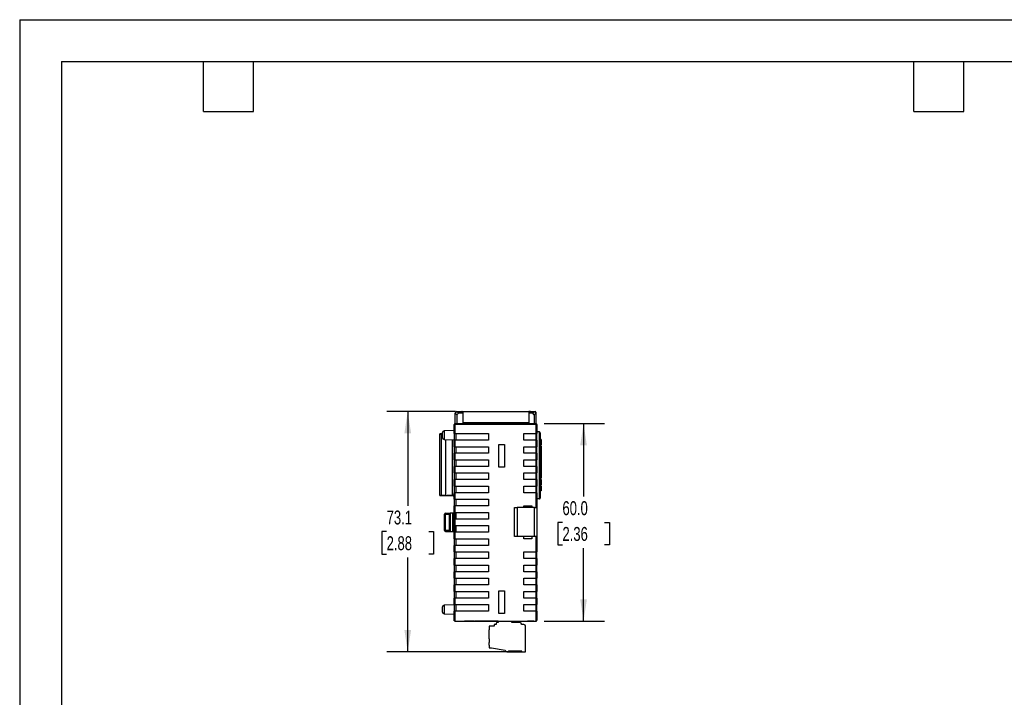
# Model space of a CAD drawing. Header units: millimetres. Extents: x 0 to 559, y 0 to 432.
# Tile 10 of 24: x 0 to 299, y 226 to 432. Entities that reach past the tile are written whole.
import ezdxf

# ---------------------------------------------------------------- set-up
doc = ezdxf.new("R2010")
doc.units = ezdxf.units.MM
doc.header["$LTSCALE"] = 2
doc.layers.add('DIMENSIONS', color=140, linetype='Continuous', lineweight=25)
doc.layers.add('TEXT', color=140, linetype='Continuous', lineweight=25)
doc.styles.add('SLDTEXTSTYLE0', font='TXT', dxfattribs={"width": 0.7})
doc.dimstyles.new('SLDDIMSTYLE1', dxfattribs={"dimtxt": 4.316016, "dimasz": 6.604, "dimexe": 0, "dimexo": 0.0625, "dimgap": 1.079004, "dimtad": 0, "dimtih": 1, "dimtoh": 1, "dimrnd": 1e-09, "dimzin": 4, "dimdsep": 46, "dimtxsty": 'SLDTEXTSTYLE0', "dimsah": 1, "dimcen": 0.09, "dimadec": 0, "dimazin": 1, "dimtfac": 1, "dimtofl": 0, "dimtmove": 0, "dimatfit": 3, "dimfxl": 0, "dimfrac": 2, "dimtolj": 1, "dimtzin": 12, "dimarcsym": 0})
doc.dimstyles.new('SLDDIMSTYLE2', dxfattribs={"dimtxt": 4.316016, "dimasz": 6.604, "dimexe": 0, "dimexo": 0.0625, "dimgap": 1.079004, "dimtad": 0, "dimtih": 1, "dimtoh": 1, "dimrnd": 1e-09, "dimzin": 12, "dimdsep": 46, "dimtxsty": 'SLDTEXTSTYLE0', "dimsah": 1, "dimcen": 0.09, "dimadec": 0, "dimazin": 3, "dimtfac": 1, "dimtofl": 0, "dimtmove": 0, "dimatfit": 3, "dimfxl": 0, "dimfrac": 2, "dimtolj": 1, "dimtzin": 12, "dimarcsym": 0})

# ---------------------------------------------------------------- blocks, each defined once
blk = doc.blocks.new('_D_5')
at = {"layer": 'DIMENSIONS'}
for p, q in [((132.23, 312.75), (111.6, 312.75)), ((117.95, 312.75), (117.95, 284.05)), ((111.54, 276.23), (110.09, 276.23)), ((110.09, 276.23), (110.09, 269.37)), ((124.37, 276.23), (125.82, 276.23)), ((125.82, 276.23), (125.82, 269.37)), ((110.09, 269.37), (111.54, 269.37)), ((125.82, 269.37), (124.37, 269.37)), ((117.95, 239.7), (117.95, 268.4)), ((151.23, 239.7), (111.6, 239.7))]:
    blk.add_line(p, q, dxfattribs=at)
for points in [[(117.95, 312.75), (116.94, 306.15), (118.97, 306.15)], [(117.95, 239.7), (118.97, 246.31), (116.94, 246.31)]]:
    blk.add_solid(points, dxfattribs=at)
at = {"layer": 'DIMENSIONS', "char_height": 4.233, "attachment_point": 1, "style": 'SLDTEXTSTYLE0'}
for s, insert in [('73.1', (111.54, 282.65)), ('2.88', (111.54, 274.83))]:
    blk.add_mtext(s, dxfattribs=dict(at, insert=insert))
blk = doc.blocks.new('_D_6')
at = {"layer": 'DIMENSIONS'}
for p, q in [((159.46, 309.05), (177.74, 309.05)), ((171.39, 309.05), (171.39, 286.88)), ((164.98, 279.05), (163.53, 279.05)), ((163.53, 279.05), (163.53, 272.19)), ((177.8, 279.05), (179.25, 279.05)), ((179.25, 279.05), (179.25, 272.19)), ((163.53, 272.19), (164.98, 272.19)), ((171.39, 249.05), (171.39, 271.23)), ((179.25, 272.19), (177.8, 272.19)), ((159.46, 249.05), (177.74, 249.05))]:
    blk.add_line(p, q, dxfattribs=at)
for points in [[(171.39, 309.05), (170.38, 302.45), (172.41, 302.45)], [(171.39, 249.05), (172.41, 255.66), (170.38, 255.66)]]:
    blk.add_solid(points, dxfattribs=at)
at = {"layer": 'DIMENSIONS', "char_height": 4.233, "attachment_point": 1, "style": 'SLDTEXTSTYLE0'}
for s, insert in [('60.0', (164.98, 285.48)), ('2.36', (164.98, 277.65))]:
    blk.add_mtext(s, dxfattribs=dict(at, insert=insert))

msp = doc.modelspace()

# ---------------------------------------------------------------- linework, layer by layer
at = {"color": 7, "linetype": 'Continuous'}
for q in [(0.005, 0.005), (558.805, 431.805)]:
    msp.add_line((0.005, 431.805), q, dxfattribs=at)
for p, q in [((132.378, 312.209), (132.373, 312.204)), ((132.373, 309.054), (132.373, 312.204)), ((132.378, 312.209), (132.868, 312.699)), ((132.873, 311.714), (132.378, 312.209)), ((132.428, 312.504), (132.428, 312.259)), ((132.487, 312.504), (132.487, 312.318)), ((132.628, 312.504), (132.628, 312.459)), ((132.673, 312.504), (132.628, 312.504)), ((132.781, 312.754), (134.523, 312.754)), ((132.873, 312.704), (132.868, 312.699)), ((132.868, 312.699), (133.363, 312.204)), ((132.873, 312.704), (134.773, 312.704)), ((133.363, 312.204), (132.873, 311.714)), ((132.873, 311.714), (132.873, 309.054)), ((134.773, 312.204), (133.363, 312.204)), ((134.523, 312.754), (134.773, 312.754)), ((134.773, 312.754), (154.723, 312.754)), ((134.773, 309.325), (134.773, 312.754)), ((154.723, 312.754), (154.773, 312.754)), ((154.723, 312.754), (154.723, 309.325)), ((154.723, 312.704), (156.423, 312.704)), ((155.934, 312.204), (154.723, 312.204)), ((155.273, 312.754), (154.773, 312.754)), ((155.273, 312.754), (156.668, 312.754)), ((155.273, 312.704), (155.273, 312.754)), ((155.934, 312.204), (156.428, 312.699)), ((156.423, 311.714), (155.934, 312.204)), ((156.428, 312.699), (156.423, 312.704)), ((156.918, 312.209), (156.423, 311.714)), ((156.423, 311.714), (156.423, 309.054)), ((156.428, 312.699), (156.918, 312.209)), ((156.718, 312.504), (156.623, 312.504)), ((156.718, 312.504), (156.718, 312.409)), ((156.918, 312.504), (156.918, 312.209)), ((156.923, 312.204), (156.918, 312.209)), ((156.923, 312.204), (156.923, 309.054)), ((132.053, 308.754), (132.303, 308.754)), ((132.053, 306.054), (132.053, 308.754)), ((132.303, 308.754), (132.303, 306.054)), ((132.353, 309.054), (132.353, 308.804)), ((132.353, 309.054), (156.923, 309.054)), ((156.923, 308.804), (132.353, 308.804)), ((154.723, 309.325), (134.773, 309.325)), ((134.773, 309.325), (134.773, 309.054)), ((154.723, 309.325), (154.723, 309.054)), ((156.923, 308.804), (156.923, 309.054)), ((156.973, 306.054), (156.973, 308.754)), ((156.973, 308.754), (157.223, 308.754)), ((157.223, 308.754), (157.223, 306.054)), ((127.705, 287.164), (127.705, 305.944)), ((127.742, 305.944), (127.705, 305.944)), ((127.705, 305.944), (127.705, 305.944)), ((127.705, 305.944), (128.453, 305.944)), ((128.453, 305.944), (127.705, 305.944)), ((127.705, 305.944), (127.705, 305.944)), ((127.705, 305.944), (127.737, 305.944)), ((127.737, 305.944), (128.525, 305.944)), ((127.742, 305.944), (128.525, 305.944)), ((128.525, 305.853), (128.153, 305.853)), ((128.153, 305.853), (128.153, 287.255)), ((128.525, 305.944), (128.453, 305.944)), ((128.453, 305.944), (128.525, 305.944)), ((128.525, 304.762), (128.525, 306.346)), ((132.053, 306.952), (129.007, 306.846)), ((129.007, 306.846), (129.007, 304.262)), ((132.303, 306.054), (132.053, 306.054)), ((132.053, 306.054), (132.053, 304.054)), ((132.303, 306.054), (142.473, 306.054)), ((132.531, 306.054), (132.531, 304.054)), ((142.473, 306.054), (142.473, 304.054)), ((153.223, 306.054), (156.973, 306.054)), ((153.223, 304.054), (153.223, 306.054)), ((156.915, 306.054), (156.915, 304.054)), ((157.223, 306.054), (156.973, 306.054)), ((157.974, 306.554), (157.223, 306.554)), ((157.223, 304.054), (157.223, 306.054)), ((157.974, 286.154), (157.974, 306.554)), ((158.224, 306.304), (158.224, 286.404)), ((129.007, 304.262), (132.053, 304.156)), ((129.453, 304.247), (129.453, 287.255)), ((131.571, 287.384), (131.571, 304.173)), ((132.053, 302.054), (132.053, 304.054)), ((132.053, 304.054), (132.303, 304.054)), ((132.303, 304.054), (132.303, 302.054)), ((142.473, 304.054), (132.303, 304.054)), ((145.673, 302.754), (147.373, 302.754)), ((145.673, 295.854), (145.673, 302.754)), ((147.373, 302.754), (147.373, 295.854)), ((156.973, 304.054), (153.223, 304.054)), ((156.973, 302.054), (156.973, 304.054)), ((156.973, 304.054), (157.223, 304.054)), ((157.223, 304.054), (157.223, 302.054)), ((158.528, 304.205), (158.224, 304.205)), ((158.528, 303.958), (158.224, 303.958)), ((158.528, 302.926), (158.224, 302.926)), ((158.528, 302.555), (158.224, 302.555)), ((158.528, 304.205), (158.528, 303.958)), ((158.528, 303.958), (158.528, 302.926)), ((158.528, 302.926), (158.528, 302.555)), ((132.303, 302.054), (132.053, 302.054)), ((132.053, 302.054), (132.053, 300.054)), ((132.053, 298.054), (132.053, 300.054)), ((132.053, 300.054), (132.303, 300.054)), ((132.303, 302.054), (142.473, 302.054)), ((132.303, 300.054), (132.303, 298.054)), ((142.473, 300.054), (132.303, 300.054)), ((132.531, 302.054), (132.531, 300.054)), ((142.473, 302.054), (142.473, 300.054)), ((153.223, 302.054), (156.973, 302.054)), ((153.223, 300.054), (153.223, 302.054)), ((156.973, 300.054), (153.223, 300.054)), ((156.915, 302.054), (156.915, 300.054)), ((157.223, 302.054), (156.973, 302.054)), ((156.973, 298.054), (156.973, 300.054)), ((156.973, 300.054), (157.223, 300.054)), ((157.223, 300.054), (157.223, 302.054)), ((157.223, 300.054), (157.223, 298.054)), ((158.528, 302.225), (158.224, 302.225)), ((158.528, 302.184), (158.224, 302.184)), ((158.528, 302.101), (158.224, 302.101)), ((158.528, 301.936), (158.224, 301.936)), ((158.528, 301.771), (158.224, 301.771)), ((158.528, 301.565), (158.224, 301.565)), ((158.528, 301.235), (158.224, 301.235)), ((158.528, 301.029), (158.224, 301.029)), ((158.528, 300.864), (158.224, 300.864)), ((158.528, 300.699), (158.224, 300.699)), ((158.528, 300.616), (158.224, 300.616)), ((158.528, 300.575), (158.224, 300.575)), ((158.528, 300.455), (158.224, 300.455)), ((158.528, 300.245), (158.224, 300.245)), ((158.528, 299.998), (158.224, 299.998)), ((158.528, 299.668), (158.224, 299.668)), ((158.528, 299.585), (158.224, 299.585)), ((158.528, 299.544), (158.224, 299.544)), ((158.528, 299.503), (158.224, 299.503)), ((158.528, 299.379), (158.224, 299.379)), ((158.528, 302.225), (158.528, 302.184)), ((158.528, 302.184), (158.528, 302.101)), ((158.528, 302.101), (158.528, 301.936)), ((158.528, 301.936), (158.528, 301.771)), ((158.528, 301.771), (158.528, 301.565)), ((158.528, 301.565), (158.528, 301.235)), ((158.528, 301.235), (158.528, 301.029)), ((158.528, 301.029), (158.528, 300.864)), ((158.528, 300.864), (158.528, 300.699)), ((158.528, 300.699), (158.528, 300.616)), ((158.528, 300.616), (158.528, 300.575)), ((158.528, 300.455), (158.528, 300.245)), ((158.528, 300.245), (158.528, 299.998)), ((158.528, 299.998), (158.528, 299.668)), ((158.528, 299.668), (158.528, 299.585)), ((158.528, 299.585), (158.528, 299.544)), ((158.528, 299.544), (158.528, 299.503)), ((158.528, 299.503), (158.528, 299.379)), ((158.528, 299.379), (158.528, 299.214)), ((132.303, 298.054), (132.053, 298.054)), ((132.053, 298.054), (132.053, 296.054)), ((132.303, 298.054), (142.473, 298.054)), ((132.531, 298.054), (132.531, 296.054)), ((142.473, 298.054), (142.473, 296.054)), ((153.223, 298.054), (156.973, 298.054)), ((153.223, 296.054), (153.223, 298.054)), ((156.915, 298.054), (156.915, 296.054)), ((157.223, 298.054), (156.973, 298.054)), ((157.223, 296.054), (157.223, 298.054)), ((158.528, 299.214), (158.224, 299.214)), ((158.528, 299.008), (158.224, 299.008)), ((158.528, 298.801), (158.224, 298.801)), ((158.528, 298.636), (158.224, 298.636)), ((158.528, 298.471), (158.224, 298.471)), ((158.528, 298.306), (158.224, 298.306)), ((158.528, 298.265), (158.224, 298.265)), ((158.528, 298.141), (158.224, 298.141)), ((158.528, 297.98), (158.224, 297.98)), ((158.528, 297.811), (158.224, 297.811)), ((158.528, 297.564), (158.224, 297.564)), ((158.528, 296.533), (158.224, 296.533)), ((158.528, 299.214), (158.528, 299.008)), ((158.528, 299.008), (158.528, 298.801)), ((158.528, 298.801), (158.528, 298.636)), ((158.528, 298.636), (158.528, 298.471)), ((158.528, 298.471), (158.528, 298.306)), ((158.528, 298.306), (158.528, 298.265)), ((158.528, 298.265), (158.528, 298.141)), ((158.528, 298.141), (158.528, 297.98)), ((158.528, 297.98), (158.528, 297.811)), ((158.528, 297.811), (158.528, 297.564)), ((158.528, 297.564), (158.528, 296.533)), ((158.528, 296.533), (158.528, 296.161)), ((132.053, 294.054), (132.053, 296.054)), ((132.053, 296.054), (132.303, 296.054)), ((132.303, 294.054), (132.053, 294.054)), ((132.053, 294.054), (132.053, 292.054)), ((132.303, 296.054), (132.303, 294.054)), ((142.473, 296.054), (132.303, 296.054)), ((132.303, 294.054), (142.473, 294.054)), ((132.531, 294.054), (132.531, 292.054)), ((142.473, 294.054), (142.473, 292.054)), ((147.373, 295.854), (145.673, 295.854)), ((156.973, 296.054), (153.223, 296.054)), ((153.223, 294.054), (156.973, 294.054)), ((153.223, 292.054), (153.223, 294.054)), ((156.915, 294.054), (156.915, 292.054)), ((156.973, 294.054), (156.973, 296.054)), ((156.973, 296.054), (157.223, 296.054)), ((157.223, 294.054), (156.973, 294.054)), ((157.223, 296.054), (157.223, 294.054)), ((157.223, 292.054), (157.223, 294.054)), ((158.528, 296.161), (158.224, 296.161)), ((158.528, 296), (158.224, 296)), ((158.528, 295.831), (158.224, 295.831)), ((158.528, 294.346), (158.224, 294.346)), ((158.528, 294.144), (158.224, 294.144)), ((158.528, 294.016), (158.224, 294.016)), ((158.528, 296.161), (158.528, 296)), ((158.528, 296), (158.528, 295.831)), ((158.528, 295.831), (158.528, 294.346)), ((158.528, 294.346), (158.528, 294.144)), ((158.528, 294.144), (158.528, 294.016)), ((158.528, 294.016), (158.528, 292.449)), ((132.053, 290.054), (132.053, 292.054)), ((132.053, 292.054), (132.303, 292.054)), ((132.303, 292.054), (132.303, 290.054)), ((142.473, 292.054), (132.303, 292.054)), ((156.973, 292.054), (153.223, 292.054)), ((156.973, 290.054), (156.973, 292.054)), ((156.973, 292.054), (157.223, 292.054)), ((157.223, 292.054), (157.223, 290.054)), ((158.528, 292.449), (158.224, 292.449)), ((158.528, 292.119), (158.224, 292.119)), ((158.528, 291.871), (158.224, 291.871)), ((158.528, 291.294), (158.224, 291.294)), ((158.528, 290.716), (158.224, 290.716)), ((158.528, 290.469), (158.224, 290.469)), ((158.528, 292.119), (158.528, 291.871)), ((158.528, 291.871), (158.528, 291.294)), ((158.528, 291.294), (158.528, 290.716)), ((158.528, 290.716), (158.528, 290.469)), ((132.303, 290.054), (132.053, 290.054)), ((132.053, 290.054), (132.053, 288.054)), ((132.053, 286.054), (132.053, 288.054)), ((132.053, 288.054), (132.303, 288.054)), ((132.303, 290.054), (142.473, 290.054)), ((132.303, 288.054), (132.303, 286.054)), ((142.473, 288.054), (132.303, 288.054)), ((132.531, 290.054), (132.531, 288.054)), ((142.473, 290.054), (142.473, 288.054)), ((153.223, 290.054), (156.973, 290.054)), ((153.223, 288.054), (153.223, 290.054)), ((156.973, 288.054), (153.223, 288.054)), ((156.915, 290.054), (156.915, 288.054)), ((157.223, 290.054), (156.973, 290.054)), ((156.973, 283.554), (156.973, 288.054)), ((156.973, 288.054), (157.223, 288.054)), ((157.223, 288.054), (157.223, 290.054)), ((157.223, 288.054), (157.223, 283.554)), ((158.528, 290.139), (158.224, 290.139)), ((158.528, 288.654), (158.224, 288.654)), ((158.528, 290.139), (158.528, 288.654)), ((127.705, 287.164), (127.742, 287.164)), ((127.705, 287.164), (128.453, 287.164)), ((127.742, 287.164), (131.553, 287.164)), ((128.153, 287.255), (129.453, 287.255)), ((129.453, 287.164), (128.453, 287.164)), ((132.303, 286.054), (132.053, 286.054)), ((132.053, 286.054), (132.053, 284.054)), ((132.303, 286.054), (142.473, 286.054)), ((132.531, 286.054), (132.531, 284.054)), ((142.473, 286.054), (142.473, 284.054)), ((157.974, 286.154), (157.223, 286.154)), ((129.353, 281.542), (129.353, 276.566)), ((129.385, 281.809), (130.731, 281.809)), ((129.385, 281.555), (130.553, 281.555)), ((130.553, 281.555), (130.553, 276.553)), ((130.731, 281.809), (130.853, 281.809)), ((130.853, 281.809), (130.853, 276.299)), ((131.553, 281.809), (130.853, 281.809)), ((131.553, 281.809), (131.553, 276.299)), ((132.053, 281.809), (131.553, 281.809)), ((132.053, 274.054), (132.053, 284.054)), ((132.053, 284.054), (132.303, 284.054)), ((132.303, 284.054), (132.303, 274.054)), ((142.473, 284.054), (132.303, 284.054)), ((132.583, 282.054), (142.473, 282.054)), ((132.583, 282.054), (132.583, 280.054)), ((142.473, 282.054), (142.473, 280.054)), ((150.423, 274.754), (150.423, 283.554)), ((150.423, 283.554), (151.173, 283.554)), ((151.173, 283.554), (151.173, 274.754)), ((156.473, 283.554), (151.173, 283.554)), ((153.223, 284.054), (155.723, 284.054)), ((153.223, 283.554), (153.223, 284.054)), ((155.723, 284.054), (155.723, 283.554)), ((156.473, 274.754), (156.473, 283.554)), ((156.473, 283.554), (157.223, 283.554)), ((157.223, 283.554), (157.223, 274.754)), ((129.105, 279.639), (129.338, 279.639)), ((142.473, 280.054), (132.583, 280.054)), ((130.553, 276.553), (129.385, 276.553)), ((129.385, 276.299), (130.731, 276.299)), ((130.853, 276.299), (130.731, 276.299)), ((130.853, 276.299), (131.553, 276.299)), ((131.553, 276.299), (132.053, 276.299)), ((132.583, 278.054), (142.473, 278.054)), ((132.583, 278.054), (132.583, 276.054)), ((142.473, 276.054), (132.583, 276.054)), ((142.473, 278.054), (142.473, 276.054)), ((132.303, 274.054), (132.053, 274.054)), ((132.053, 274.054), (132.053, 272.054)), ((132.303, 274.054), (142.473, 274.054)), ((132.531, 274.054), (132.531, 272.054)), ((142.473, 274.054), (142.473, 272.054)), ((151.173, 274.754), (150.423, 274.754)), ((156.473, 274.754), (151.173, 274.754)), ((153.223, 274.054), (153.223, 274.754)), ((155.723, 274.054), (153.223, 274.054)), ((155.723, 274.754), (155.723, 274.054)), ((157.223, 274.754), (156.473, 274.754)), ((156.973, 270.054), (156.973, 274.754)), ((157.223, 274.754), (157.223, 270.054)), ((157.223, 274.654), (157.223, 274.754)), ((132.053, 270.054), (132.053, 272.054)), ((132.053, 272.054), (132.303, 272.054)), ((132.303, 270.054), (132.053, 270.054)), ((132.053, 270.054), (132.053, 268.054)), ((132.303, 272.054), (132.303, 270.054)), ((142.473, 272.054), (132.303, 272.054)), ((132.303, 270.054), (142.473, 270.054)), ((132.531, 270.054), (132.531, 268.054)), ((142.473, 270.054), (142.473, 268.054)), ((153.223, 270.054), (156.973, 270.054)), ((153.223, 268.054), (153.223, 270.054)), ((156.915, 270.054), (156.915, 268.054)), ((157.223, 270.054), (156.973, 270.054)), ((157.223, 268.054), (157.223, 270.054)), ((132.053, 266.054), (132.053, 268.054)), ((132.053, 268.054), (132.303, 268.054)), ((132.303, 268.054), (132.303, 266.054)), ((142.473, 268.054), (132.303, 268.054)), ((156.973, 268.054), (153.223, 268.054)), ((156.973, 266.054), (156.973, 268.054)), ((156.973, 268.054), (157.223, 268.054)), ((157.223, 268.054), (157.223, 266.054)), ((132.303, 266.054), (132.053, 266.054)), ((132.053, 266.054), (132.053, 264.054)), ((132.053, 262.054), (132.053, 264.054)), ((132.053, 264.054), (132.303, 264.054)), ((132.303, 266.054), (142.473, 266.054)), ((132.303, 264.054), (132.303, 262.054)), ((142.473, 264.054), (132.303, 264.054)), ((132.531, 266.054), (132.531, 264.054)), ((142.473, 266.054), (142.473, 264.054)), ((153.223, 266.054), (156.973, 266.054)), ((153.223, 264.054), (153.223, 266.054)), ((156.973, 264.054), (153.223, 264.054)), ((156.915, 266.054), (156.915, 264.054)), ((157.223, 266.054), (156.973, 266.054)), ((156.973, 262.054), (156.973, 264.054)), ((156.973, 264.054), (157.223, 264.054)), ((157.223, 264.054), (157.223, 266.054)), ((157.223, 264.054), (157.223, 262.054)), ((132.303, 262.054), (132.053, 262.054)), ((132.053, 262.054), (132.053, 260.054)), ((132.303, 262.054), (142.473, 262.054)), ((132.531, 262.054), (132.531, 260.054)), ((142.473, 262.054), (142.473, 260.054)), ((153.223, 262.054), (156.973, 262.054)), ((153.223, 260.054), (153.223, 262.054)), ((156.915, 262.054), (156.915, 260.054)), ((157.223, 262.054), (156.973, 262.054)), ((157.223, 260.054), (157.223, 262.054)), ((132.053, 258.054), (132.053, 260.054)), ((132.053, 260.054), (132.303, 260.054)), ((132.303, 258.054), (132.053, 258.054)), ((132.053, 258.054), (132.053, 256.054)), ((132.303, 260.054), (132.303, 258.054)), ((142.473, 260.054), (132.303, 260.054)), ((132.303, 258.054), (142.473, 258.054)), ((132.531, 258.054), (132.531, 256.054)), ((142.473, 258.054), (142.473, 256.054)), ((145.673, 258.254), (147.373, 258.254)), ((145.673, 251.354), (145.673, 258.254)), ((147.373, 258.254), (147.373, 251.354)), ((156.973, 260.054), (153.223, 260.054)), ((153.223, 258.054), (156.973, 258.054)), ((153.223, 256.054), (153.223, 258.054)), ((156.915, 258.054), (156.915, 256.054)), ((156.973, 258.054), (156.973, 260.054)), ((156.973, 260.054), (157.223, 260.054)), ((157.223, 258.054), (156.973, 258.054)), ((157.223, 260.054), (157.223, 258.054)), ((157.223, 256.054), (157.223, 258.054)), ((132.053, 254.054), (132.053, 256.054)), ((132.053, 256.054), (132.303, 256.054)), ((132.303, 256.054), (132.303, 254.054)), ((142.473, 256.054), (132.303, 256.054)), ((156.973, 256.054), (153.223, 256.054)), ((156.973, 254.054), (156.973, 256.054)), ((156.973, 256.054), (157.223, 256.054)), ((157.223, 256.054), (157.223, 254.054)), ((128.525, 251.762), (128.525, 253.346)), ((132.053, 253.952), (129.007, 253.846)), ((129.007, 253.846), (129.007, 251.262)), ((132.303, 254.054), (132.053, 254.054)), ((132.053, 254.054), (132.053, 252.054)), ((132.053, 249.354), (132.053, 252.054)), ((132.053, 252.054), (132.303, 252.054)), ((132.303, 254.054), (142.473, 254.054)), ((132.303, 252.054), (132.303, 249.058)), ((142.473, 252.054), (132.303, 252.054)), ((132.531, 254.054), (132.531, 252.054)), ((142.473, 254.054), (142.473, 252.054)), ((153.223, 254.054), (156.973, 254.054)), ((153.223, 252.054), (153.223, 254.054)), ((156.973, 252.054), (153.223, 252.054)), ((156.915, 254.054), (156.915, 252.054)), ((157.223, 254.054), (156.973, 254.054)), ((156.973, 249.058), (156.973, 252.054)), ((156.973, 252.054), (157.223, 252.054)), ((157.223, 252.054), (157.223, 254.054)), ((157.223, 252.054), (157.223, 249.354)), ((129.007, 251.262), (132.053, 251.156)), ((132.053, 249.354), (132.053, 249.352)), ((132.353, 249.054), (156.923, 249.054)), ((135.198, 249.004), (135.198, 249.054)), ((135.748, 249.004), (135.198, 249.004)), ((135.748, 249.004), (135.748, 249.054)), ((136.239, 249.004), (135.748, 249.004)), ((136.239, 249.004), (136.239, 249.054)), ((136.398, 249.004), (136.325, 249.004)), ((136.437, 249.004), (136.437, 249.054)), ((136.597, 249.004), (136.597, 249.054)), ((136.701, 249.004), (136.701, 249.054)), ((136.741, 249.004), (136.741, 249.054)), ((136.788, 249.004), (136.788, 249.054)), ((136.894, 249.004), (136.803, 249.004)), ((136.894, 249.004), (136.894, 249.054)), ((136.907, 249.004), (136.907, 249.054)), ((137.039, 249.004), (136.959, 249.004)), ((137.081, 249.004), (137.081, 249.054)), ((137.53, 249.004), (137.53, 249.054)), ((137.854, 249.004), (137.854, 249.054)), ((138.074, 249.004), (138.074, 249.054)), ((138.151, 249.004), (138.151, 249.054)), ((138.171, 249.004), (138.171, 249.054)), ((138.193, 249.004), (138.254, 249.004)), ((138.254, 249.004), (138.254, 249.054)), ((138.431, 249.004), (138.254, 249.004)), ((138.431, 249.004), (138.431, 249.054)), ((138.629, 249.004), (138.431, 249.004)), ((138.629, 249.004), (138.629, 249.054)), ((138.684, 249.004), (138.629, 249.004)), ((138.684, 249.004), (138.684, 249.054)), ((138.742, 249.004), (138.742, 249.054)), ((138.99, 249.004), (138.742, 249.004)), ((138.99, 249.004), (138.99, 249.054)), ((139.197, 249.004), (138.99, 249.004)), ((139.197, 249.004), (139.197, 249.054)), ((139.383, 249.004), (139.197, 249.004)), ((139.383, 249.004), (139.383, 249.054)), ((139.391, 249.004), (139.383, 249.004)), ((139.416, 249.004), (139.391, 249.004)), ((139.484, 249.004), (139.484, 249.054)), ((139.549, 249.004), (139.549, 249.054)), ((139.753, 249.004), (139.549, 249.004)), ((139.753, 249.004), (139.753, 249.054)), ((139.926, 249.004), (139.753, 249.004)), ((139.926, 249.004), (139.926, 249.054)), ((140.09, 249.004), (139.982, 249.004)), ((140.09, 249.004), (140.09, 249.054)), ((141.03, 249.004), (140.09, 249.004)), ((140.199, 249.004), (140.199, 248.998)), ((141.019, 249.004), (141.019, 248.998)), ((141.03, 249.004), (141.03, 249.054)), ((141.06, 249.004), (141.03, 249.004)), ((141.06, 249.004), (141.06, 249.054)), ((141.3, 249.004), (141.06, 249.004)), ((141.3, 249.004), (141.3, 249.054)), ((141.877, 249.004), (141.3, 249.004)), ((141.877, 249.004), (141.877, 249.054)), ((142.141, 249.004), (142.141, 249.054)), ((142.285, 249.004), (142.285, 249.054)), ((142.34, 249.004), (142.34, 249.054)), ((142.446, 249.004), (142.355, 249.004)), ((142.446, 249.004), (142.446, 249.054)), ((142.453, 249.004), (142.446, 249.004)), ((142.453, 249.004), (142.453, 249.054)), ((143.353, 249.004), (142.453, 249.004)), ((143.353, 249.004), (143.353, 249.054)), ((143.489, 249.004), (143.353, 249.004)), ((143.489, 249.004), (143.489, 249.054)), ((144.389, 249.004), (143.489, 249.004)), ((143.565, 249.004), (143.565, 248.998)), ((144.389, 249.004), (144.389, 249.054)), ((144.389, 249.004), (144.526, 249.004)), ((144.526, 249.004), (144.526, 249.054)), ((145.426, 249.004), (144.526, 249.004)), ((144.769, 249.004), (144.769, 248.998)), ((145.473, 248.604), (145.173, 248.604)), ((145.426, 249.004), (145.426, 249.054)), ((145.426, 249.004), (145.473, 249.004)), ((145.473, 249.054), (145.473, 248.604)), ((147.373, 251.354), (145.673, 251.354)), ((149.573, 248.604), (149.573, 249.054)), ((152.073, 248.604), (149.573, 248.604)), ((153.248, 249.004), (153.248, 249.054)), ((153.248, 249.004), (153.848, 249.004)), ((153.848, 249.004), (153.848, 249.054)), ((154.404, 249.004), (154.404, 249.054)), ((154.485, 249.004), (154.404, 249.004)), ((154.485, 249.004), (154.485, 249.054)), ((155.31, 249.004), (154.485, 249.004)), ((155.31, 249.004), (155.31, 249.054)), ((155.32, 249.004), (155.31, 249.004)), ((155.32, 249.004), (155.32, 249.054)), ((155.345, 249.004), (155.345, 249.054)), ((155.393, 249.004), (155.345, 249.004)), ((155.393, 249.004), (155.393, 249.054)), ((155.556, 249.004), (155.393, 249.004)), ((155.556, 249.004), (155.556, 249.054)), ((155.745, 249.004), (155.556, 249.004)), ((155.611, 249.004), (155.611, 248.998)), ((155.745, 249.004), (155.745, 249.054)), ((155.829, 249.004), (155.829, 249.054)), ((155.911, 249.004), (155.911, 249.054)), ((156.12, 249.004), (155.911, 249.004)), ((156.12, 249.004), (156.12, 249.054)), ((156.27, 249.004), (156.12, 249.004)), ((156.27, 249.004), (156.27, 249.054)), ((156.298, 249.004), (156.27, 249.004)), ((156.298, 249.004), (156.298, 249.054)), ((142.673, 247.504), (142.673, 246.379)), ((144.273, 247.504), (142.673, 247.504)), ((142.678, 246.379), (142.673, 246.379)), ((142.678, 243.629), (142.678, 246.379)), ((144.273, 248.004), (144.273, 247.504)), ((144.873, 248.004), (144.273, 248.004)), ((144.873, 248.304), (144.873, 248.004)), ((152.573, 248.004), (152.573, 248.104)), ((153.273, 248.004), (152.573, 248.004)), ((153.773, 241.504), (153.773, 247.504)), ((142.673, 243.629), (142.673, 242.504)), ((142.678, 243.629), (142.673, 243.629)), ((142.674, 242.504), (142.673, 242.504)), ((142.674, 241.704), (142.674, 242.504)), ((142.673, 241.704), (142.673, 240.904)), ((142.673, 241.704), (142.674, 241.704)), ((142.673, 240.904), (143.373, 240.904)), ((143.373, 240.904), (147.601, 240.204)), ((148.101, 239.704), (148.573, 239.704)), ((148.573, 240.053), (152.57, 240.053)), ((148.573, 240.053), (148.573, 239.704)), ((148.573, 239.711), (152.6, 239.711)), ((152.601, 239.704), (152.57, 240.053)), ((152.601, 239.704), (153.773, 239.704)), ((153.773, 241.504), (153.773, 241.504)), ((153.773, 240.504), (153.773, 241.504)), ((153.773, 239.704), (153.773, 240.504)), ((153.773, 240.504), (153.773, 240.504))]:
    msp.add_line(p, q)
for centre, radius, start, end in [((134.523, 312.504), 0.25, 90, 126.8699), ((154.773, 312.504), 0.25, 53.1301, 90), ((156.668, 312.504), 0.25, 0, 90), ((132.353, 308.754), 0.3, 90, 180), ((132.353, 308.754), 0.05, 90, 180), ((156.923, 308.754), 0.3, 0, 90.00002), ((156.923, 308.754), 0.05, 0, 90.00011), ((129.025, 306.346), 0.5, 92, 180), ((157.974, 306.304), 0.25, 0, 90), ((129.025, 304.762), 0.5, 180, 268), ((157.974, 286.404), 0.25, 270, 0), ((129.385, 281.529), 0.28, 90, 180), ((129.385, 276.579), 0.28, 180, 270), ((129.025, 253.346), 0.5, 92, 180), ((129.025, 251.762), 0.5, 180, 268), ((132.353, 249.354), 0.3, 260.40592, 270), ((145.173, 248.304), 0.3, 90, 180), ((152.073, 248.104), 0.5, 0, 90), ((156.923, 249.354), 0.3, 270, 279.59415), ((153.273, 247.504), 0.5, 0, 90), ((148.101, 240.204), 0.5, 180, 270)]:
    msp.add_arc(centre, radius, start, end)
msp.add_ellipse((156.668, 312.504), major_axis=(0, 0.25), ratio=0.2, start_param=4.712389, end_param=6.2831853)
for points, knots in [([(132.428, 312.504), (132.428, 312.563), (132.451, 312.632), (132.541, 312.73), (132.605, 312.754), (132.659, 312.754)], [0, 0, 0, 0, 0.5, 0.5, 1, 1, 1, 1]), ([(132.664, 312.754), (132.65, 312.753), (132.623, 312.752), (132.582, 312.742), (132.543, 312.723), (132.508, 312.696), (132.49, 312.674), (132.482, 312.663)], [0, 0, 0, 0, 0.19742323, 0.39398971, 0.59534296, 0.80929781, 1, 1, 1, 1]), ([(132.487, 312.504), (132.487, 312.563), (132.504, 312.632), (132.573, 312.73), (132.622, 312.754), (132.664, 312.754)], [0, 0, 0, 0, 0.5, 0.5, 1, 1, 1, 1]), ([(132.628, 312.504), (132.628, 312.563), (132.638, 312.632), (132.676, 312.73), (132.702, 312.754), (132.725, 312.754)], [0, 0, 0, 0, 0.5, 0.5, 1, 1, 1, 1]), ([(132.664, 312.754), (132.668, 312.754), (132.676, 312.754), (132.692, 312.754), (132.709, 312.754), (132.72, 312.754), (132.725, 312.754)], [0, 0, 0, 0, 0.2293335, 0.4651364, 0.7208461, 1, 1, 1, 1]), ([(132.725, 312.754), (132.735, 312.754), (132.749, 312.754), (132.768, 312.754), (132.777, 312.754), (132.781, 312.754)], [0, 0, 0, 0, 0.5821273, 0.796878, 1, 1, 1, 1]), ([(132.781, 312.611), (132.781, 312.636), (132.781, 312.689), (132.781, 312.742), (132.781, 312.75), (132.781, 312.754)], [0, 0, 0, 0, 0.3002064, 0.6501032, 1, 1, 1, 1]), ([(156.918, 312.504), (156.918, 312.504), (156.899, 312.504), (156.821, 312.504), (156.766, 312.504), (156.718, 312.504)], [0, 0, 0, 0, 0.5, 0.5, 1, 1, 1, 1]), ([(127.742, 305.944), (127.766, 305.942), (127.793, 305.938), (127.854, 305.921), (127.886, 305.91), (127.991, 305.876), (128.07, 305.853), (128.153, 305.853)], [0, 0, 0, 0, 0.25, 0.25, 0.5, 0.5, 1, 1, 1, 1]), ([(129.453, 287.255), (129.804, 287.268), (130.154, 287.282), (130.68, 287.311), (130.855, 287.322), (131.205, 287.347), (131.379, 287.361), (131.553, 287.383)], [0, 0, 0, 0, 0.5, 0.5, 0.75, 0.75, 1, 1, 1, 1]), ([(131.553, 287.164), (131.553, 287.166), (131.553, 287.169), (131.553, 287.19), (131.553, 287.205), (131.553, 287.264), (131.553, 287.32), (131.553, 287.383)], [0, 0, 0, 0, 0.25, 0.25, 0.5, 0.5, 1, 1, 1, 1]), ([(131.571, 287.384), (131.7, 287.383), (131.825, 287.376), (132.002, 287.356), (132.053, 287.344), (132.053, 287.334)], [0, 0, 0, 0, 0.5, 0.5, 1, 1, 1, 1]), ([(128.153, 287.255), (128.07, 287.255), (127.991, 287.232), (127.887, 287.198), (127.854, 287.187), (127.793, 287.17), (127.766, 287.166), (127.742, 287.164)], [0, 0, 0, 0, 0.5, 0.5, 0.75, 0.75, 1, 1, 1, 1]), ([(131.553, 287.164), (131.686, 287.164), (131.815, 287.11), (131.999, 286.925), (132.053, 286.794), (132.053, 286.664)], [0, 0, 0, 0, 0.5, 0.5, 1, 1, 1, 1]), ([(129.105, 279.639), (129.105, 280.03), (129.105, 280.421), (129.105, 280.812), (129.105, 280.99), (129.105, 281.167), (129.105, 281.345), (129.105, 281.389), (129.105, 281.433), (129.105, 281.478), (129.105, 281.489), (129.105, 281.5), (129.105, 281.511), (129.105, 281.514), (129.105, 281.517), (129.105, 281.52), (129.105, 281.522), (129.105, 281.523), (129.105, 281.524), (129.105, 281.526), (129.105, 281.528), (129.105, 281.528), (129.105, 281.529), (129.105, 281.529), (129.105, 281.529)], [0.0033399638, 0.0033399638, 0.0033399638, 0.0033399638, 0.0045128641, 0.0045128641, 0.0045128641, 0.0050453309, 0.0050453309, 0.0050453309, 0.0051784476, 0.0051784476, 0.0051784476, 0.005212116, 0.005212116, 0.005212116, 0.0052211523, 0.0052211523, 0.0052211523, 0.0052269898, 0.0052269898, 0.0052269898, 0.0052361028, 0.0052361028, 0.0052361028, 0.0052410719, 0.0052410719, 0.0052410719, 0.0052410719]), ([(129.353, 281.542), (129.346, 281.534), (129.34, 281.526), (129.337, 281.506), (129.338, 281.496), (129.338, 281.466), (129.338, 281.407), (129.338, 281.268), (129.338, 280.99), (129.338, 280.434), (129.338, 279.957), (129.338, 279.639)], [0, 0, 0, 0, 0.015625, 0.015625, 0.03125, 0.03125, 0.0625, 0.125, 0.25, 0.5, 1, 1, 1, 1]), ([(129.385, 281.555), (129.38, 281.555), (129.375, 281.554), (129.37, 281.552), (129.366, 281.551), (129.361, 281.548), (129.357, 281.545), (129.356, 281.544), (129.355, 281.543), (129.353, 281.542)], [0, 0, 0, 0, 0.000014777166, 0.000014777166, 0.000014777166, 0.000029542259, 0.000029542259, 0.000029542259, 0.000034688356, 0.000034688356, 0.000034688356, 0.000034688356]), ([(129.385, 281.809), (129.385, 281.809), (129.385, 281.783), (129.385, 281.691), (129.385, 281.625), (129.385, 281.555)], [0, 0, 0, 0, 0.5, 0.5, 1, 1, 1, 1]), ([(130.553, 281.555), (130.561, 281.632), (130.586, 281.699), (130.651, 281.787), (130.691, 281.809), (130.731, 281.809)], [0, 0, 0, 0, 0.5, 0.5, 1, 1, 1, 1]), ([(129.105, 276.579), (129.105, 276.579), (129.105, 276.579), (129.105, 276.579), (129.105, 276.58), (129.105, 276.582), (129.105, 276.584), (129.105, 276.585), (129.105, 276.586), (129.105, 276.588), (129.105, 276.591), (129.105, 276.594), (129.105, 276.597), (129.105, 276.608), (129.105, 276.619), (129.105, 276.63), (129.105, 276.638), (129.105, 276.646), (129.105, 276.653), (129.105, 276.684), (129.105, 276.715), (129.105, 276.746), (129.105, 276.869), (129.105, 276.992), (129.105, 277.115), (129.105, 277.608), (129.105, 278.1), (129.105, 278.593), (129.105, 278.942), (129.105, 279.29), (129.105, 279.639)], [0, 0, 0, 0, 0.0000050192, 0.0000050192, 0.0000050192, 0.0000142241, 0.0000142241, 0.0000142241, 0.0000201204, 0.0000201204, 0.0000201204, 0.0000292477, 0.0000292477, 0.0000292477, 0.0000632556, 0.0000632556, 0.0000632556, 0.0000865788, 0.0000865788, 0.0000865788, 0.0001798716, 0.0001798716, 0.0001798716, 0.0005530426, 0.0005530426, 0.0005530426, 0.0020457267, 0.0020457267, 0.0020457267, 0.0031026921, 0.0031026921, 0.0031026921, 0.0031026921]), ([(129.338, 279.639), (129.338, 279.127), (129.338, 278.358), (129.338, 277.46), (129.338, 277.012), (129.338, 276.788), (129.338, 276.675), (129.338, 276.627), (129.338, 276.603), (129.337, 276.595), (129.342, 276.579), (129.347, 276.572), (129.353, 276.566)], [0, 0, 0, 0, 0.5, 0.75, 0.875, 0.9375, 0.96875, 0.984375, 0.984375, 0.9921875, 0.9921875, 1, 1, 1, 1]), ([(129.353, 276.566), (129.357, 276.563), (129.361, 276.56), (129.365, 276.558), (129.37, 276.556), (129.375, 276.554), (129.38, 276.553), (129.381, 276.553), (129.383, 276.553), (129.385, 276.553)], [0, 0, 0, 0, 0.000014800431, 0.000014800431, 0.000014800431, 0.00002961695, 0.00002961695, 0.00002961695, 0.000034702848, 0.000034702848, 0.000034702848, 0.000034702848]), ([(129.385, 276.553), (129.385, 276.482), (129.385, 276.417), (129.385, 276.325), (129.385, 276.299), (129.385, 276.299)], [0, 0, 0, 0, 0.5, 0.5, 1, 1, 1, 1]), ([(130.731, 276.299), (130.691, 276.299), (130.651, 276.321), (130.586, 276.408), (130.561, 276.476), (130.553, 276.553)], [0, 0, 0, 0, 0.5, 0.5, 1, 1, 1, 1]), ([(132.303, 249.058), (132.262, 249.065), (132.223, 249.081), (132.159, 249.123), (132.133, 249.148), (132.072, 249.23), (132.053, 249.293), (132.053, 249.354)], [0, 0, 0, 0, 0.25, 0.25, 0.5, 0.5, 1, 1, 1, 1]), ([(137.081, 249.004), (137.019, 249.004), (136.927, 249.004), (136.907, 249.004), (136.907, 249.004)], [0, 0, 0, 0, 0.4989531, 1, 1, 1, 1]), ([(137.53, 249.004), (137.447, 249.004), (137.279, 249.004), (137.138, 249.004), (137.081, 249.004)], [0, 0, 0, 0, 0.5004498, 1, 1, 1, 1]), ([(137.854, 249.004), (137.806, 249.004), (137.7, 249.004), (137.586, 249.004), (137.53, 249.004)], [0, 0, 0, 0, 0.4998893, 1, 1, 1, 1]), ([(138.074, 249.004), (138.05, 249.004), (137.988, 249.004), (137.901, 249.004), (137.854, 249.004)], [0, 0, 0, 0, 0.5000447, 1, 1, 1, 1]), ([(138.742, 249.004), (138.731, 249.004), (138.713, 249.004), (138.693, 249.004), (138.684, 249.004)], [0, 0, 0, 0, 0.4999898, 1, 1, 1, 1]), ([(141.979, 249.004), (141.963, 249.004), (141.922, 249.004), (141.865, 249.004), (141.835, 249.004)], [0, 0, 0, 0, 0.5002648, 1, 1, 1, 1]), ([(142.141, 249.004), (142.1, 249.004), (142.011, 249.004), (141.922, 249.004), (141.877, 249.004)], [0, 0, 0, 0, 0.4995629, 1, 1, 1, 1]), ([(142.285, 249.004), (142.268, 249.004), (142.228, 249.004), (142.171, 249.004), (142.141, 249.004)], [0, 0, 0, 0, 0.5002648, 1, 1, 1, 1]), ([(156.973, 249.058), (157.015, 249.065), (157.054, 249.081), (157.118, 249.123), (157.144, 249.148), (157.205, 249.23), (157.223, 249.293), (157.223, 249.354)], [0, 0, 0, 0, 0.25, 0.25, 0.5, 0.5, 1, 1, 1, 1])]:
    msp.add_open_spline(points, degree=3, knots=knots)
for points in [[(132.487, 312.504), (132.451, 312.504), (132.428, 312.504), (132.428, 312.504)], [(132.628, 312.504), (132.577, 312.504), (132.523, 312.504), (132.487, 312.504)], [(131.553, 287.383), (131.559, 287.384), (131.565, 287.384), (131.571, 287.384)], [(136.437, 249.004), (136.371, 249.004), (136.305, 249.004), (136.239, 249.004)], [(136.597, 249.004), (136.55, 249.004), (136.493, 249.004), (136.437, 249.004)], [(136.701, 249.004), (136.677, 249.004), (136.641, 249.004), (136.597, 249.004)], [(136.741, 249.004), (136.741, 249.004), (136.728, 249.004), (136.701, 249.004)], [(136.788, 249.004), (136.788, 249.004), (136.768, 249.004), (136.733, 249.004)], [(139.484, 249.004), (139.461, 249.004), (139.426, 249.004), (139.383, 249.004)], [(139.549, 249.004), (139.526, 249.004), (139.503, 249.004), (139.484, 249.004)], [(142.34, 249.004), (142.34, 249.004), (142.32, 249.004), (142.285, 249.004)], [(155.829, 249.004), (155.804, 249.004), (155.775, 249.004), (155.745, 249.004)], [(155.911, 249.004), (155.881, 249.004), (155.853, 249.004), (155.829, 249.004)]]:
    msp.add_open_spline(points, degree=3)
at = {"layer": 'TEXT'}
for p, q in [((12.7, 419.1), (546.1, 419.1)), ((12.7, 419.1), (12.7, 12.7)), ((55.88, 403.86), (55.88, 419.1)), ((71.12, 403.86), (71.12, 419.1)), ((271.78, 403.86), (271.78, 419.1)), ((287.02, 403.86), (287.02, 419.1)), ((55.88, 403.86), (71.12, 403.86)), ((271.78, 403.86), (287.02, 403.86))]:
    msp.add_line(p, q, dxfattribs=at)

# ---------------------------------------------------------------- dimensions: what is measured, and where the dimension line sits
at = {"layer": 'DIMENSIONS'}
for base, p1, p2, dimstyle, picture, middle in [((117.955, 239.704), (134.773, 312.754), (153.773, 239.704), 'SLDDIMSTYLE2', '_D_5', (117.955, 276.229)), ((171.392, 249.054), (156.923, 309.054), (156.923, 249.054), 'SLDDIMSTYLE1', '_D_6', (171.392, 279.054))]:
    dim = msp.add_linear_dim(base=base, p1=p1, p2=p2, angle=90, dimstyle=dimstyle, dxfattribs=at)
    dim.commit()
    dim.dimension.update_dxf_attribs({"geometry": picture, "text_midpoint": middle, "dimtype": 160})

doc.saveas('drawing.dxf')
